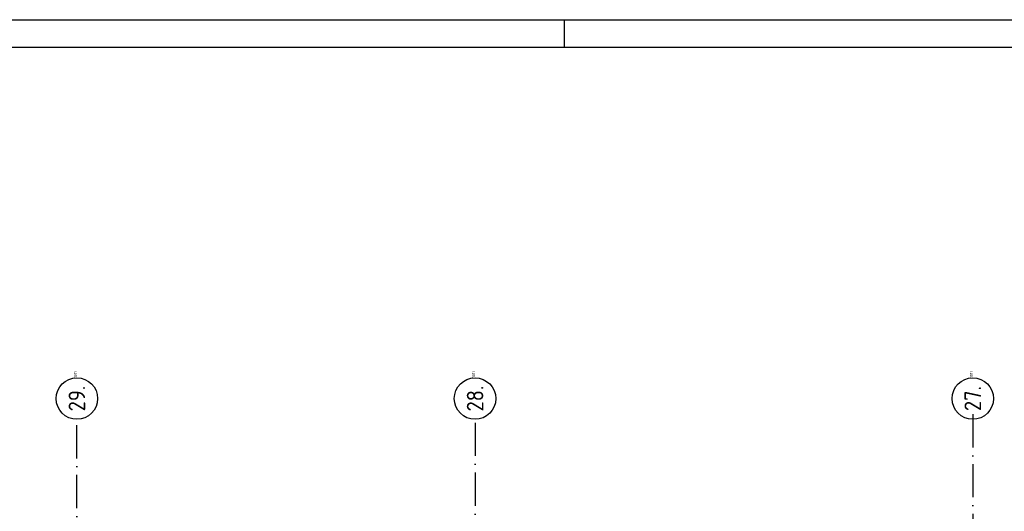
# Model space of a CAD drawing. Header units: millimetres. Extents: x -6587 to 112313, y 244 to 84344.
# Tile 27 of 58: x 17014 to 34818, y 75463 to 84344. Entities that reach past the tile are written whole.
import ezdxf
from ezdxf.enums import TextEntityAlignment as Align

# ---------------------------------------------------------------- set-up
doc = ezdxf.new("R2010")
doc.units = ezdxf.units.MM
doc.header["$LTSCALE"] = 100
doc.linetypes.add('DASHDOT', pattern=[9, 6, -1.5, 0, -1.5])
doc.layers.get('0').update_dxf_attribs({"linetype": 'CONTINUOUS'})
for name, color, linetype in [('AL$7----_STRAMIEN', 1, 'DASHDOT'), ('ALN-----_BLOCKNAAM', 2, 'CONTINUOUS'), ('BOUW', 8, 'CONTINUOUS'), ('EL63101-_LICHT-ARM', 3, 'CONTINUOUS'), ('KABELGOOT', 8, 'CONTINUOUS'), ('LIJN025', 10, 'CONTINUOUS'), ('LIJN050', 90, 'CONTINUOUS'), ('TEKST25', 10, 'CONTINUOUS'), ('TEKST35', 50, 'CONTINUOUS'), ('TEKST50', 90, 'CONTINUOUS')]:
    doc.layers.add(name, color=color, linetype=linetype)
doc.styles.add('ISO', font='iso.shx')
doc.styles.add('ROMAND', font='romand')
doc.styles.get("Standard").update_dxf_attribs({"font": 'iso.shx'})
doc.styles.add('TECHNIC', font='technic_.ttf')

# ---------------------------------------------------------------- blocks, each defined once
blk = doc.blocks.new('A0-G')
at = {"layer": 'LIJN025'}
blk.add_line((334.5, 836), (334.5, 841), dxfattribs=at)
blk.add_lwpolyline([(1189, 841), (1189, 0), (0, 0), (0, 841)], close=True, dxfattribs=at)
at = {"layer": 'LIJN050', "const_width": 0.2}
blk.add_lwpolyline([(1184, 836), (25, 836), (25, 5), (1184, 5)], close=True, dxfattribs=at)
at = {"layer": 'TEKST25', "style": 'ROMAND', "width": 2.899115}
blk.add_attdef('STATUS', text='', height=2.5, dxfattribs=at).set_placement((1143, 71.5), (1182, 71.5), align=Align.FIT)
at = {"layer": 'TEKST25', "style": 'ISO'}
for tag, p in [('E', (1144.25, 66)), ('NAAM-E', (1155.75, 66)), ('DATUM-E', (1174, 66)), ('D', (1144.25, 61)), ('NAAM-D', (1155.75, 61)), ('DATUM-D', (1174, 61)), ('C', (1144.25, 56)), ('NAAM-C', (1155.75, 56)), ('DATUM-C', (1174, 56)), ('B', (1144.25, 51)), ('NAAM-B', (1155.75, 51)), ('DATUM-B', (1174, 51)), ('A', (1144.25, 46)), ('NAAM-A', (1155.75, 46)), ('DATUM-A', (1174, 46))]:
    blk.add_attdef(tag, text='', height=2.5, dxfattribs=at).set_placement(p, align=Align.CENTER)
for tag, p in [('DATUM', (1021.75, 36.25)), ('SCHAAL', (1057, 36.25)), ('GETEKEND', (1087.25, 36.25)), ('GECONTOL.', (1122, 36.25)), ('FORMAAT', (1152.25, 28.25))]:
    blk.add_attdef(tag, p, '', height=2.5, dxfattribs=at)
at = {"layer": 'TEKST35', "style": 'ISO'}
for tag, p in [('PROJECT', (1023.5, 72.5)), ('PLAATS', (1023.5, 63.5)), ('INSTALLATIE-REGEL1', (1023.5, 52.5)), ('INSTALLATIE-REGEL2', (1023.5, 43.5))]:
    blk.add_attdef(tag, p, '', height=4, dxfattribs=at)
blk.add_attdef('PROJ.NR.', text='', height=4, dxfattribs=at).set_placement((1170, 23), align=Align.CENTER)
at = {"layer": 'TEKST50', "style": 'ISO'}
blk.add_attdef('FILE-NAAM', text='', height=5, dxfattribs=at).set_placement((1162.5, 7.5), align=Align.CENTER)
blk = doc.blocks.new('1011')
at = {"layer": 'AL$7----_STRAMIEN', "color": 7, "linetype": 'Continuous'}
blk.add_circle((-750, 0), 750, dxfattribs=at)
at = {"layer": 'AL$7----_STRAMIEN', "color": 3, "linetype": 'Continuous'}
blk.add_attdef('STR-NAAM', text='', height=600, rotation=360, dxfattribs=at).set_placement((-750, 0), align=Align.MIDDLE)
at = {"layer": 'ALN-----_BLOCKNAAM', "linetype": 'Continuous'}
blk.add_text('1011', height=100, dxfattribs=at).set_placement((0, 0))
blk = doc.blocks.new('XREF')
at = {"layer": 'AL$7----_STRAMIEN', "color": 1}
for p, q in [((190590, 91048), (190590, 77293)), ((190590, 91048), (190590, 77311)), ((174390, 19143), (174390, 90958)), ((181590, 90894), (181590, 25598))]:
    blk.add_line(p, q, dxfattribs=at)
at = {"layer": 'AL$7----_STRAMIEN', "xscale": 0.5, "yscale": 0.5, "zscale": 0.5, "rotation": 90}
for p, values in [((174390, 91706), {'STR-NAAM': '29.'}), ((174390, 91706), {'STR-NAAM': '29.'}), ((181590, 91706), {'STR-NAAM': '28.'}), ((181590, 91706), {'STR-NAAM': '28.'}), ((190590, 91706), {'STR-NAAM': '27.'}), ((190590, 91706), {'STR-NAAM': '27.'})]:
    blk.add_blockref('1011', p, dxfattribs=at).add_auto_attribs(values)
at = {"layer": 'BOUW', "style": 'TECHNIC'}
for tag, p in [('TKC', (236229, 52185)), ('BALIE', (236229, 51894))]:
    blk.add_attdef(tag, text='', height=250, dxfattribs=at).set_placement(p, align=Align.CENTER)
at = {"layer": 'KABELGOOT', "color": 8, "flags": 3}
blk.add_attdef('HULPSTUK', (188825, 76010, 3650), '', height=1, rotation=180, dxfattribs=at)
blk.add_attdef('HULPSTUK', (182644, 45781, 3650), '', height=1, dxfattribs=at)

msp = doc.modelspace()

# ---------------------------------------------------------------- block references
at = {"xscale": 100, "yscale": 100, "zscale": 100}
msp.add_blockref('A0-G', (-6587, 244), dxfattribs=at)
at = {"layer": 'EL63101-_LICHT-ARM'}
msp.add_blockref('XREF', (-156342, -13832), dxfattribs=at)

doc.saveas('drawing.dxf')
